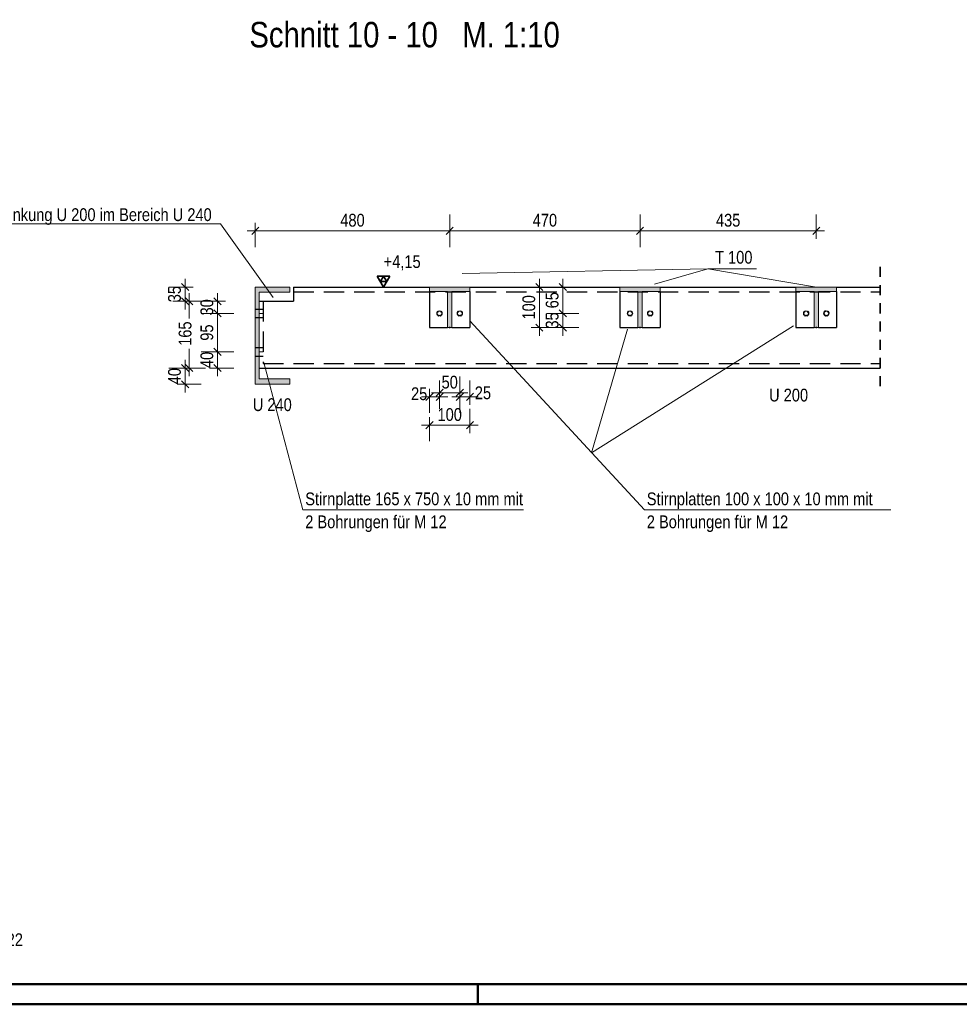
# Model space of a CAD drawing. Header units: millimetres. Extents: x 0 to 96, y -6 to 70.6.
# Tile 100 of 138: x 53.3 to 64.9, y 0 to 12.2. Entities that reach past the tile are written whole.
import ezdxf

# ---------------------------------------------------------------- set-up
doc = ezdxf.new("R2010")
doc.units = ezdxf.units.MM
for name, pattern in [('DASHDOT', [1, 0.5, -0.25, 0, -0.25]), ('HIDDEN', [0.375, 0.25, -0.125]), ('HIDDENX2', [0.75, 0.5, -0.25])]:
    doc.linetypes.add(name, pattern=pattern)
for name, color, linetype, lineweight in [('Achsen', 7, 'Continuous', 20), ('Geschnittene Kanten', 7, 'Continuous', 20), ('Schraffuren', 7, 'Continuous', 20), ('Verdeckte Kanten', 7, 'Continuous', 20)]:
    doc.layers.add(name, color=color, linetype=linetype, lineweight=lineweight)
doc.styles.add('Arial Narrow', font='ARIALN.TTF')
doc.dimstyles.new('Arch_Strakon_dimstyle', dxfattribs={"dimtxt": 15.75, "dimasz": 1, "dimexe": 1.25, "dimexo": 0.0625, "dimgap": 1, "dimtad": 0, "dimdec": 3, "dimzin": 12, "dimdsep": 46, "dimtxsty": 'Arial Narrow', "dimblk": 'Arrowhead_Tick', "dimsah": 1, "dimcen": 0, "dimse1": 1, "dimse2": 1, "dimclrd": 6, "dimclrt": 2, "dimazin": 0, "dimtfac": 1, "dimtdec": 4, "dimtmove": 0, "dimatfit": 3, "dimldrblk": 'NONE', "dimfxl": 1, "dimtvp": 1, "dimtolj": 1, "dimtzin": 0, "dimlwd": 13, "dimarcsym": 2})

# ---------------------------------------------------------------- blocks, each defined once
blk = doc.blocks.new('Arrowhead_Tick')
at = {"color": 0, "linetype": 'Continuous', "lineweight": -2}
for p, q in [((0, 20), (0, -10)), ((-1, 0), (0, 0)), ((10, 0), (0, 0))]:
    blk.add_line(p, q, dxfattribs=at)
at = {"color": 2, "linetype": 'Continuous', "lineweight": 35}
blk.add_line((4.4, 4.4), (-4.4, -4.4), dxfattribs=at)
blk = doc.blocks.new('*D488')
at = {"color": 6, "linetype": 'Continuous', "lineweight": 13}
blk.add_line((58.413, 7.503), (58.518, 7.503), dxfattribs=at)
at = {"layer": 'Defpoints', "color": 0}
for p in [(58.528, 8.533), (58.403, 8.358), (58.528, 7.503)]:
    blk.add_point(p, dxfattribs=at)
at = {"color": 6, "lineweight": 13, "xscale": 0.01, "yscale": 0.01, "zscale": 0.01}
blk.add_blockref('Arrowhead_Tick', (58.528, 7.503), dxfattribs=at)
at = {"color": 6, "lineweight": 13, "xscale": 0.01, "yscale": 0.01, "zscale": 0.01, "rotation": 180}
blk.add_blockref('Arrowhead_Tick', (58.403, 7.503), dxfattribs=at)
at = {"color": 2, "lineweight": 0, "insert": (58.276, 7.54), "char_height": 0.1575, "attachment_point": 5, "style": 'Arial Narrow'}
blk.add_mtext('\\A1;25', dxfattribs=at)
blk = doc.blocks.new('_None')
blk = doc.blocks.new('*D489')
at = {"color": 6, "linetype": 'Continuous', "lineweight": 13}
blk.add_line((58.538, 7.553), (58.768, 7.553), dxfattribs=at)
at = {"layer": 'Defpoints', "color": 0}
for p in [(58.528, 8.533), (58.778, 8.533), (58.778, 7.553)]:
    blk.add_point(p, dxfattribs=at)
at = {"color": 6, "lineweight": 13, "xscale": 0.01, "yscale": 0.01, "zscale": 0.01}
blk.add_blockref('Arrowhead_Tick', (58.778, 7.553), dxfattribs=at)
at = {"color": 6, "lineweight": 13, "xscale": 0.01, "yscale": 0.01, "zscale": 0.01, "rotation": 180}
blk.add_blockref('Arrowhead_Tick', (58.528, 7.553), dxfattribs=at)
at = {"color": 2, "lineweight": 0, "insert": (58.653, 7.683), "char_height": 0.1575, "attachment_point": 5, "style": 'Arial Narrow'}
blk.add_mtext('\\A1;50', dxfattribs=at)
blk = doc.blocks.new('*D490')
at = {"color": 6, "linetype": 'Continuous', "lineweight": 13}
blk.add_line((58.788, 7.503), (58.893, 7.503), dxfattribs=at)
at = {"layer": 'Defpoints', "color": 0}
for p in [(58.778, 8.533), (58.903, 8.358), (58.903, 7.503)]:
    blk.add_point(p, dxfattribs=at)
at = {"color": 6, "lineweight": 13, "xscale": 0.01, "yscale": 0.01, "zscale": 0.01}
blk.add_blockref('Arrowhead_Tick', (58.903, 7.503), dxfattribs=at)
at = {"color": 6, "lineweight": 13, "xscale": 0.01, "yscale": 0.01, "zscale": 0.01, "rotation": 180}
blk.add_blockref('Arrowhead_Tick', (58.778, 7.503), dxfattribs=at)
at = {"color": 2, "lineweight": 0, "insert": (59.063, 7.551), "char_height": 0.1575, "attachment_point": 5, "style": 'Arial Narrow'}
blk.add_mtext('\\A1;25', dxfattribs=at)
blk = doc.blocks.new('*D491')
at = {"color": 6, "linetype": 'Continuous', "lineweight": 13}
blk.add_line((58.413, 7.153), (58.893, 7.153), dxfattribs=at)
at = {"layer": 'Defpoints', "color": 0}
for p in [(58.403, 8.358), (58.903, 8.358), (58.903, 7.153)]:
    blk.add_point(p, dxfattribs=at)
at = {"color": 6, "lineweight": 13, "xscale": 0.01, "yscale": 0.01, "zscale": 0.01}
blk.add_blockref('Arrowhead_Tick', (58.903, 7.153), dxfattribs=at)
at = {"color": 6, "lineweight": 13, "xscale": 0.01, "yscale": 0.01, "zscale": 0.01, "rotation": 180}
blk.add_blockref('Arrowhead_Tick', (58.403, 7.153), dxfattribs=at)
at = {"color": 2, "lineweight": 0, "insert": (58.653, 7.283), "char_height": 0.1575, "attachment_point": 5, "style": 'Arial Narrow'}
blk.add_mtext('\\A1;100', dxfattribs=at)
blk = doc.blocks.new('*D492')
at = {"color": 6, "linetype": 'Continuous', "lineweight": 13}
blk.add_line((59.76, 8.368), (59.76, 8.848), dxfattribs=at)
at = {"layer": 'Defpoints', "color": 0}
for p in [(58.403, 8.858), (59.76, 8.858), (58.403, 8.358)]:
    blk.add_point(p, dxfattribs=at)
at = {"color": 6, "lineweight": 13, "xscale": 0.01, "yscale": 0.01, "zscale": 0.01}
for p, rotation in [((59.76, 8.858), 90), ((59.76, 8.358), 270)]:
    blk.add_blockref('Arrowhead_Tick', p, dxfattribs=dict(at, rotation=rotation))
at = {"color": 2, "lineweight": 0, "insert": (59.63, 8.608), "char_height": 0.1575, "attachment_point": 5, "rotation": 90, "style": 'Arial Narrow'}
blk.add_mtext('\\A1;100', dxfattribs=at)
blk = doc.blocks.new('*D493')
at = {"color": 6, "linetype": 'Continuous', "lineweight": 13}
blk.add_line((60.049, 8.368), (60.049, 8.523), dxfattribs=at)
at = {"layer": 'Defpoints', "color": 0}
for p in [(58.528, 8.533), (60.049, 8.533), (58.403, 8.358)]:
    blk.add_point(p, dxfattribs=at)
at = {"color": 6, "lineweight": 13, "xscale": 0.01, "yscale": 0.01, "zscale": 0.01}
for p, rotation in [((60.049, 8.533), 90), ((60.049, 8.358), 270)]:
    blk.add_blockref('Arrowhead_Tick', p, dxfattribs=dict(at, rotation=rotation))
at = {"color": 2, "lineweight": 0, "insert": (59.918, 8.446), "char_height": 0.1575, "attachment_point": 5, "rotation": 90, "style": 'Arial Narrow'}
blk.add_mtext('\\A1;35', dxfattribs=at)
blk = doc.blocks.new('*D494')
at = {"color": 6, "linetype": 'Continuous', "lineweight": 13}
blk.add_line((60.049, 8.543), (60.049, 8.848), dxfattribs=at)
at = {"layer": 'Defpoints', "color": 0}
for p in [(58.403, 8.858), (60.049, 8.858), (58.528, 8.533)]:
    blk.add_point(p, dxfattribs=at)
at = {"color": 6, "lineweight": 13, "xscale": 0.01, "yscale": 0.01, "zscale": 0.01}
for p, rotation in [((60.049, 8.858), 90), ((60.049, 8.533), 270)]:
    blk.add_blockref('Arrowhead_Tick', p, dxfattribs=dict(at, rotation=rotation))
at = {"color": 2, "lineweight": 0, "insert": (59.918, 8.696), "char_height": 0.1575, "attachment_point": 5, "rotation": 90, "style": 'Arial Narrow'}
blk.add_mtext('\\A1;65', dxfattribs=at)
blk = doc.blocks.new('*D495')
at = {"color": 6, "linetype": 'Continuous', "lineweight": 13}
blk.add_line((56.263, 9.553), (58.643, 9.553), dxfattribs=at)
at = {"layer": 'Defpoints', "color": 0}
for p in [(58.653, 9.553), (56.253, 8.858), (58.653, 8.358)]:
    blk.add_point(p, dxfattribs=at)
at = {"color": 6, "lineweight": 13, "xscale": 0.01, "yscale": 0.01, "zscale": 0.01}
blk.add_blockref('Arrowhead_Tick', (58.653, 9.553), dxfattribs=at)
at = {"color": 6, "lineweight": 13, "xscale": 0.01, "yscale": 0.01, "zscale": 0.01, "rotation": 180}
blk.add_blockref('Arrowhead_Tick', (56.253, 9.553), dxfattribs=at)
at = {"color": 2, "lineweight": 0, "insert": (57.453, 9.683), "char_height": 0.1575, "attachment_point": 5, "style": 'Arial Narrow'}
blk.add_mtext('\\A1;480', dxfattribs=at)
blk = doc.blocks.new('*D496')
at = {"color": 6, "linetype": 'Continuous', "lineweight": 13}
blk.add_line((58.663, 9.553), (60.993, 9.553), dxfattribs=at)
at = {"layer": 'Defpoints', "color": 0}
for p in [(61.003, 9.553), (58.653, 8.358), (61.003, 8.358)]:
    blk.add_point(p, dxfattribs=at)
at = {"color": 6, "lineweight": 13, "xscale": 0.01, "yscale": 0.01, "zscale": 0.01}
blk.add_blockref('Arrowhead_Tick', (61.003, 9.553), dxfattribs=at)
at = {"color": 6, "lineweight": 13, "xscale": 0.01, "yscale": 0.01, "zscale": 0.01, "rotation": 180}
blk.add_blockref('Arrowhead_Tick', (58.653, 9.553), dxfattribs=at)
at = {"color": 2, "lineweight": 0, "insert": (59.828, 9.683), "char_height": 0.1575, "attachment_point": 5, "style": 'Arial Narrow'}
blk.add_mtext('\\A1;470', dxfattribs=at)
blk = doc.blocks.new('*D497')
at = {"color": 6, "linetype": 'Continuous', "lineweight": 13}
blk.add_line((61.013, 9.553), (63.168, 9.553), dxfattribs=at)
at = {"layer": 'Defpoints', "color": 0}
for p in [(63.178, 9.553), (61.003, 8.358), (63.178, 8.358)]:
    blk.add_point(p, dxfattribs=at)
at = {"color": 6, "lineweight": 13, "xscale": 0.01, "yscale": 0.01, "zscale": 0.01}
blk.add_blockref('Arrowhead_Tick', (63.178, 9.553), dxfattribs=at)
at = {"color": 6, "lineweight": 13, "xscale": 0.01, "yscale": 0.01, "zscale": 0.01, "rotation": 180}
blk.add_blockref('Arrowhead_Tick', (61.003, 9.553), dxfattribs=at)
at = {"color": 2, "lineweight": 0, "insert": (62.09, 9.683), "char_height": 0.1575, "attachment_point": 5, "style": 'Arial Narrow'}
blk.add_mtext('\\A1;435', dxfattribs=at)
blk = doc.blocks.new('*D502')
at = {"color": 6, "linetype": 'Continuous', "lineweight": 13}
for p, q in [((55.437, 8.673), (55.437, 8.47)), ((55.437, 7.868), (55.437, 8.096))]:
    blk.add_line(p, q, dxfattribs=at)
at = {"layer": 'Defpoints', "color": 0}
for p in [(55.437, 8.683), (56.3, 8.683), (56.3, 7.858)]:
    blk.add_point(p, dxfattribs=at)
at = {"color": 6, "lineweight": 13, "xscale": 0.01, "yscale": 0.01, "zscale": 0.01}
for p, rotation in [((55.437, 8.683), 90), ((55.437, 7.858), 270)]:
    blk.add_blockref('Arrowhead_Tick', p, dxfattribs=dict(at, rotation=rotation))
at = {"color": 2, "lineweight": 0, "insert": (55.387, 8.283), "char_height": 0.1575, "attachment_point": 5, "rotation": 90, "style": 'Arial Narrow'}
blk.add_mtext('\\A1;165', dxfattribs=at)
blk = doc.blocks.new('*D503')
at = {"color": 6, "linetype": 'Continuous', "lineweight": 13}
blk.add_line((55.387, 8.693), (55.387, 8.848), dxfattribs=at)
at = {"layer": 'Defpoints', "color": 0}
for p in [(55.387, 8.858), (56.253, 8.858), (56.3, 8.683)]:
    blk.add_point(p, dxfattribs=at)
at = {"color": 6, "lineweight": 13, "xscale": 0.01, "yscale": 0.01, "zscale": 0.01}
for p, rotation in [((55.387, 8.858), 90), ((55.387, 8.683), 270)]:
    blk.add_blockref('Arrowhead_Tick', p, dxfattribs=dict(at, rotation=rotation))
at = {"color": 2, "lineweight": 0, "insert": (55.256, 8.771), "char_height": 0.1575, "attachment_point": 5, "rotation": 90, "style": 'Arial Narrow'}
blk.add_mtext('\\A1;35', dxfattribs=at)
blk = doc.blocks.new('*D504')
at = {"color": 6, "linetype": 'Continuous', "lineweight": 13}
blk.add_line((55.387, 7.668), (55.387, 7.848), dxfattribs=at)
at = {"layer": 'Defpoints', "color": 0}
for p in [(55.387, 7.858), (56.3, 7.858), (56.253, 7.658)]:
    blk.add_point(p, dxfattribs=at)
at = {"color": 6, "lineweight": 13, "xscale": 0.01, "yscale": 0.01, "zscale": 0.01}
for p, rotation in [((55.387, 7.858), 90), ((55.387, 7.658), 270)]:
    blk.add_blockref('Arrowhead_Tick', p, dxfattribs=dict(at, rotation=rotation))
at = {"color": 2, "lineweight": 0, "insert": (55.256, 7.758), "char_height": 0.1575, "attachment_point": 5, "rotation": 90, "style": 'Arial Narrow'}
blk.add_mtext('\\A1;40', dxfattribs=at)
blk = doc.blocks.new('*D505')
at = {"color": 6, "linetype": 'Continuous', "lineweight": 13}
blk.add_line((55.787, 7.868), (55.787, 8.048), dxfattribs=at)
at = {"layer": 'Defpoints', "color": 0}
for p in [(55.787, 8.058), (56.3, 8.058), (56.3, 7.858)]:
    blk.add_point(p, dxfattribs=at)
at = {"color": 6, "lineweight": 13, "xscale": 0.01, "yscale": 0.01, "zscale": 0.01}
for p, rotation in [((55.787, 8.058), 90), ((55.787, 7.858), 270)]:
    blk.add_blockref('Arrowhead_Tick', p, dxfattribs=dict(at, rotation=rotation))
at = {"color": 2, "lineweight": 0, "insert": (55.656, 7.958), "char_height": 0.1575, "attachment_point": 5, "rotation": 90, "style": 'Arial Narrow'}
blk.add_mtext('\\A1;40', dxfattribs=at)
blk = doc.blocks.new('*D506')
at = {"color": 6, "linetype": 'Continuous', "lineweight": 13}
blk.add_line((55.787, 8.068), (55.787, 8.523), dxfattribs=at)
at = {"layer": 'Defpoints', "color": 0}
for p in [(55.787, 8.533), (56.3, 8.533), (56.3, 8.058)]:
    blk.add_point(p, dxfattribs=at)
at = {"color": 6, "lineweight": 13, "xscale": 0.01, "yscale": 0.01, "zscale": 0.01}
for p, rotation in [((55.787, 8.533), 90), ((55.787, 8.058), 270)]:
    blk.add_blockref('Arrowhead_Tick', p, dxfattribs=dict(at, rotation=rotation))
at = {"color": 2, "lineweight": 0, "insert": (55.656, 8.296), "char_height": 0.1575, "attachment_point": 5, "rotation": 90, "style": 'Arial Narrow'}
blk.add_mtext('\\A1;95', dxfattribs=at)
blk = doc.blocks.new('*D507')
at = {"color": 6, "linetype": 'Continuous', "lineweight": 13}
blk.add_line((55.787, 8.543), (55.787, 8.673), dxfattribs=at)
at = {"layer": 'Defpoints', "color": 0}
for p in [(55.787, 8.683), (56.3, 8.683), (56.3, 8.533)]:
    blk.add_point(p, dxfattribs=at)
at = {"color": 6, "lineweight": 13, "xscale": 0.01, "yscale": 0.01, "zscale": 0.01}
for p, rotation in [((55.787, 8.683), 90), ((55.787, 8.533), 270)]:
    blk.add_blockref('Arrowhead_Tick', p, dxfattribs=dict(at, rotation=rotation))
at = {"color": 2, "lineweight": 0, "insert": (55.656, 8.608), "char_height": 0.1575, "attachment_point": 5, "rotation": 90, "style": 'Arial Narrow'}
blk.add_mtext('\\A1;30', dxfattribs=at)

msp = doc.modelspace()

# ---------------------------------------------------------------- hatches: boundary and pattern name
at = {"layer": 'Schraffuren', "lineweight": 13, "true_color": 0x4682b4}
for points in [[(56.2526271, 7.6582727), (56.6776271, 7.6582727), (56.6776271, 7.7232727), (56.3001271, 7.7232727), (56.3001271, 8.7932727), (56.6776271, 8.7932727), (56.6776271, 8.8582727), (56.2526271, 8.8582727)], [(58.6801271, 8.8032727), (58.9026271, 8.8032727), (58.9026271, 8.8582727), (58.4026271, 8.8582727), (58.4026271, 8.8032727), (58.6251271, 8.8032727), (58.6251271, 8.3582727), (58.6801271, 8.3582727)], [(61.0301271, 8.8032727), (61.2526271, 8.8032727), (61.2526271, 8.8582727), (60.7526271, 8.8582727), (60.7526271, 8.8032727), (60.9751271, 8.8032727), (60.9751271, 8.3582727), (61.0301271, 8.3582727)], [(63.2051271, 8.8032727), (63.4276271, 8.8032727), (63.4276271, 8.8582727), (62.9276271, 8.8582727), (62.9276271, 8.8032727), (63.1501271, 8.8032727), (63.1501271, 8.3582727), (63.2051271, 8.3582727)]]:
    msp.add_hatch(color=145, dxfattribs=at).paths.add_polyline_path(points)

# ---------------------------------------------------------------- linework, layer by layer
at = {"color": 5, "linetype": 'Continuous', "lineweight": 18}
for p, q in [((55.8248288, 9.6396036), (52.8474554, 9.6396036)), ((55.8248288, 9.6396036), (56.4740174, 8.7310049)), ((61.839329, 9.0831117), (58.8054355, 9.0271097)), ((61.839329, 9.0831117), (61.1819755, 8.8956016)), ((62.4405091, 9.0831117), (61.839329, 9.0831117)), ((61.839329, 9.0831117), (63.1827779, 8.8580278)), ((61.0567506, 6.1054795), (58.9019272, 8.4398744)), ((60.4034073, 6.8107147), (62.8982525, 8.378704)), ((60.4034073, 6.8107147), (60.8494132, 8.336891)), ((56.8408895, 6.1054795), (56.3571021, 7.9283211)), ((56.8408895, 6.1054795), (59.5621933, 6.1054795)), ((61.0567506, 6.1054795), (64.0991231, 6.1054795))]:
    msp.add_line(p, q, dxfattribs=at)
at = {"color": 2, "linetype": 'HIDDEN', "lineweight": 35, "ltscale": 0.5}
msp.add_line((63.9664387, 9.1082727), (63.9664387, 7.6082727), dxfattribs=at)
at = {"color": 6, "linetype": 'DASHDOT', "lineweight": 13, "ltscale": 0.5}
for p, q in [((56.3001264, 8.5332739), (56.3501264, 8.5332732)), ((56.3001264, 8.0582739), (56.3501264, 8.0582732))]:
    msp.add_line(p, q, dxfattribs=at)
at = {"color": 4, "linetype": 'Continuous', "lineweight": 50}
for p, q in [((1, 0.25), (87.25, 0.25)), ((0, 0), (87.5, 0))]:
    msp.add_line(p, q, dxfattribs=at)
at = {"color": 4, "linetype": 'Continuous', "lineweight": 50, "ltscale": 0.2}
msp.add_line((59, 0), (59, 0.25), dxfattribs=at)
at = {"color": 9, "linetype": 'Continuous', "lineweight": 0}
for centre in [(58.5063929, 8.5544639), (58.5063933, 8.5544642), (58.5488193, 8.5545069), (58.5488194, 8.5545068), (58.7563929, 8.5544639), (58.7563933, 8.5544642), (58.7988193, 8.5545069), (58.7988194, 8.5545068), (60.8563929, 8.5544639), (60.8563933, 8.5544642), (60.8988193, 8.5545069), (60.8988194, 8.5545068), (61.1063929, 8.5544639), (61.1063933, 8.5544642), (61.1488193, 8.5545069), (61.1488194, 8.5545068), (63.0249217, 8.5217635), (63.0313929, 8.5544639), (63.0313933, 8.5544642), (63.0738193, 8.5545069), (63.0738194, 8.5545068), (63.0803317, 8.5447794), (63.2749217, 8.5217635), (63.2813929, 8.5544639), (63.2813933, 8.5544642), (63.2911187, 8.5609765), (63.3238193, 8.5545069), (63.3238194, 8.5545068), (63.3303317, 8.5447794), (58.5161741, 8.505545), (58.5391351, 8.5055668), (58.5391355, 8.5055671), (58.7661741, 8.505545), (58.7891355, 8.5055671), (60.8661741, 8.505545), (60.8661742, 8.5055449), (60.8891355, 8.5055671), (61.1161741, 8.505545), (61.1161742, 8.5055449), (61.1391355, 8.5055671), (63.0411741, 8.505545), (63.0641347, 8.5055665), (63.0641355, 8.5055671), (63.2911741, 8.505545), (63.3141347, 8.5055665), (63.3141355, 8.5055671), (58.6526271, 8.3582727), (61.0026271, 8.3582727), (63.1776271, 8.3582727)]:
    msp.add_circle(centre, 0.00555, dxfattribs=at)
at = {"layer": 'Achsen', "color": 3, "linetype": 'Continuous', "lineweight": 25}
for p, q in [((56.7251271, 8.8582727), (58.4026271, 8.8582727)), ((56.7251271, 8.8582727), (56.7251271, 8.6832727)), ((58.4026271, 8.8032727), (58.4026271, 8.3582727)), ((58.9026271, 8.8582727), (60.7526271, 8.8582727)), ((58.9026271, 8.8032727), (58.9026271, 8.3582727)), ((60.7526271, 8.8032727), (60.7526271, 8.3582727)), ((61.2526271, 8.8582727), (62.9276271, 8.8582727)), ((61.2526271, 8.8032727), (61.2526271, 8.3582727)), ((62.9276271, 8.8032727), (62.9276271, 8.3582727)), ((63.4276271, 8.8582727), (63.9664387, 8.8582727)), ((63.4276271, 8.8032727), (63.4276271, 8.3582727)), ((56.3001271, 8.6832727), (56.3501271, 8.6832727)), ((56.3501271, 8.6832727), (56.7251271, 8.6832727)), ((58.4999219, 8.5217641), (58.4999217, 8.5217635)), ((58.4999221, 8.5217648), (58.4999219, 8.5217641)), ((58.7499219, 8.5217641), (58.7499217, 8.5217635)), ((58.7499221, 8.5217648), (58.7499219, 8.5217641)), ((60.8499219, 8.5217641), (60.8499217, 8.5217635)), ((60.8499221, 8.5217648), (60.8499219, 8.5217641)), ((61.0999219, 8.5217641), (61.0999217, 8.5217635)), ((61.0999221, 8.5217648), (61.0999219, 8.5217641)), ((63.0249221, 8.5217648), (63.0249219, 8.5217641)), ((63.2749221, 8.5217648), (63.2749219, 8.5217641)), ((58.5391349, 8.5055671), (58.5391347, 8.5055665)), ((58.5391351, 8.5055677), (58.5391349, 8.5055671)), ((58.7891349, 8.5055671), (58.7891347, 8.5055665)), ((58.7891351, 8.5055677), (58.7891349, 8.5055671)), ((60.8891349, 8.5055671), (60.8891347, 8.5055665)), ((60.8891351, 8.5055677), (60.8891349, 8.5055671)), ((61.1391349, 8.5055671), (61.1391347, 8.5055665)), ((61.1391351, 8.5055677), (61.1391349, 8.5055671)), ((63.0641351, 8.5055677), (63.0641349, 8.5055671)), ((63.3141351, 8.5055677), (63.3141349, 8.5055671)), ((58.4026271, 8.3582727), (58.6251271, 8.3582727)), ((58.6801271, 8.3582727), (58.9026271, 8.3582727)), ((60.7526271, 8.3582727), (60.9751271, 8.3582727)), ((61.0301271, 8.3582727), (61.2526271, 8.3582727)), ((62.9276271, 8.3582727), (63.1501271, 8.3582727)), ((63.2051271, 8.3582727), (63.4276271, 8.3582727)), ((56.3001271, 7.8582727), (56.3501271, 7.8582727)), ((56.3501271, 7.8582727), (63.9664387, 7.8582727))]:
    msp.add_line(p, q, dxfattribs=at)
for centre in [(58.5276271, 8.5332727), (58.7776271, 8.5332727), (60.8776271, 8.5332727), (61.1276271, 8.5332727), (63.0526271, 8.5332727), (63.3026271, 8.5332727)]:
    msp.add_circle(centre, 0.03, dxfattribs=at)
at = {"layer": 'Geschnittene Kanten', "color": 5, "linetype": 'Continuous', "lineweight": 18}
for p, q in [((56.2526271, 8.8582727), (56.6776271, 8.8582727)), ((56.2526271, 8.8582727), (56.2526271, 7.6582727)), ((56.3001271, 8.7932727), (56.6776271, 8.7932727)), ((56.3001271, 8.7932727), (56.3001271, 7.7232727)), ((56.6776271, 8.8582727), (56.6776271, 8.7932727)), ((58.4026271, 8.8582727), (58.9026271, 8.8582727)), ((58.4026271, 8.8582727), (58.4026271, 8.8032727)), ((58.4026271, 8.8032727), (58.6251271, 8.8032727)), ((58.6251271, 8.8032727), (58.6251271, 8.3582727)), ((58.6801271, 8.8032727), (58.9026271, 8.8032727)), ((58.6801271, 8.8032727), (58.6801271, 8.3582727)), ((58.9026271, 8.8582727), (58.9026271, 8.8032727)), ((60.7526271, 8.8582727), (61.2526271, 8.8582727)), ((60.7526271, 8.8582727), (60.7526271, 8.8032727)), ((60.7526271, 8.8032727), (60.9751271, 8.8032727)), ((60.9751271, 8.8032727), (60.9751271, 8.3582727)), ((61.0301271, 8.8032727), (61.2526271, 8.8032727)), ((61.0301271, 8.8032727), (61.0301271, 8.3582727)), ((61.2526271, 8.8582727), (61.2526271, 8.8032727)), ((62.9276271, 8.8582727), (63.4276271, 8.8582727)), ((62.9276271, 8.8582727), (62.9276271, 8.8032727)), ((62.9276271, 8.8032727), (63.1501271, 8.8032727)), ((63.1501271, 8.8032727), (63.1501271, 8.3582727)), ((63.2051271, 8.8032727), (63.4276271, 8.8032727)), ((63.2051271, 8.8032727), (63.2051271, 8.3582727)), ((63.4276271, 8.8582727), (63.4276271, 8.8032727)), ((58.6251271, 8.3582727), (58.6801271, 8.3582727)), ((60.9751271, 8.3582727), (61.0301271, 8.3582727)), ((63.1501271, 8.3582727), (63.2051271, 8.3582727)), ((56.3001271, 7.7232727), (56.6776271, 7.7232727)), ((56.6776271, 7.7232727), (56.6776271, 7.6582727)), ((56.2526271, 7.6582727), (56.6776271, 7.6582727))]:
    msp.add_line(p, q, dxfattribs=at)
at = {"layer": 'Schraffuren', "color": 2, "linetype": 'Continuous', "lineweight": 35, "ltscale": 0.2}
for p, q in [((57.9154372, 8.9946677), (57.7579372, 8.9946677)), ((57.7579372, 8.9946677), (57.8366872, 8.8582727)), ((57.8366872, 8.9946677), (57.7973122, 8.9264702)), ((57.7973122, 8.9264702), (57.8760622, 8.9264702)), ((57.8366872, 8.8582727), (57.9154372, 8.9946677)), ((57.8760622, 8.9264702), (57.8366872, 8.9946677))]:
    msp.add_line(p, q, dxfattribs=at)
at = {"layer": 'Schraffuren', "color": 3, "linetype": 'Continuous', "lineweight": 25, "ltscale": 0.2}
msp.add_line((57.7579372, 8.8582727), (58.2871372, 8.8582727), dxfattribs=at)
at = {"layer": 'Verdeckte Kanten', "color": 3, "linetype": 'HIDDENX2', "lineweight": 25, "ltscale": 0.5}
for p, q in [((56.7251271, 8.8007727), (63.9664387, 8.8007727)), ((56.3501271, 8.6832727), (56.3501271, 7.9157727)), ((56.2526271, 8.5857742), (56.3001271, 8.5857736)), ((56.3001271, 8.5857736), (56.3501271, 8.5857729)), ((58.5161189, 8.560977), (58.5161187, 8.5609765)), ((58.5161192, 8.5609777), (58.5161189, 8.560977)), ((58.5553319, 8.54478), (58.5553317, 8.5447794)), ((58.5553321, 8.5447807), (58.5553319, 8.54478)), ((58.7661189, 8.560977), (58.7661187, 8.5609765)), ((58.7661192, 8.5609777), (58.7661189, 8.560977)), ((58.8053319, 8.54478), (58.8053317, 8.5447794)), ((58.8053321, 8.5447807), (58.8053319, 8.54478)), ((60.8661189, 8.560977), (60.8661187, 8.5609765)), ((60.8661192, 8.5609777), (60.8661189, 8.560977)), ((60.9053319, 8.54478), (60.9053317, 8.5447794)), ((60.9053321, 8.5447807), (60.9053319, 8.54478)), ((61.1161189, 8.560977), (61.1161187, 8.5609765)), ((61.1161192, 8.5609777), (61.1161189, 8.560977)), ((61.1553319, 8.54478), (61.1553317, 8.5447794)), ((61.1553321, 8.5447807), (61.1553319, 8.54478)), ((63.0411192, 8.5609777), (63.0411189, 8.560977)), ((63.0803321, 8.5447807), (63.0803319, 8.54478)), ((63.2911192, 8.5609777), (63.2911189, 8.560977)), ((63.3303321, 8.5447807), (63.3303319, 8.54478)), ((56.2526271, 8.4807743), (56.3001271, 8.4807736)), ((56.3001271, 8.4807736), (56.3501271, 8.4807729)), ((56.2526271, 8.1107742), (56.3001271, 8.1107736)), ((56.3001271, 8.1107736), (56.3501271, 8.1107729)), ((56.2526271, 8.0057743), (56.3001271, 8.0057736)), ((56.3001271, 8.0057736), (56.3501271, 8.0057729)), ((56.3501271, 7.9157727), (63.9664387, 7.9157727))]:
    msp.add_line(p, q, dxfattribs=at)

# ---------------------------------------------------------------- texts
at = {"color": 1, "lineweight": 70, "style": 'Arial Narrow'}
msp.add_text('Schnitt 10 - 10   M. 1:10', height=0.315, dxfattribs=at).set_placement((56.180228, 11.8183837))
at = {"color": 2, "lineweight": 35, "style": 'Arial Narrow'}
for s, p in [('Ausklinkung U 200 im Bereich U 240', (52.7769606, 9.6736957)), ('T 100', (61.928772, 9.1471746)), ('U 200', (62.5955623, 7.4454882)), ('U 240', (56.2222399, 7.3268974)), ('Stirnplatte 165 x 750 x 10 mm mit', (56.8698154, 6.1636523)), ('Stirnplatten 100 x 100 x 10 mm mit', (61.0856765, 6.1636523)), ('2 Bohrungen für M 12', (56.8698154, 5.8801523)), ('2 Bohrungen für M 12', (61.0856765, 5.8801523)), ('Isokorb XT Typ SK-MM2-VV2-R0_X120_H280-L220-D22', (48.8125199, 0.7189945))]:
    msp.add_text(s, height=0.1575, dxfattribs=at).set_placement(p)
at = {"layer": 'Schraffuren', "color": 2, "lineweight": 35, "style": 'Arial Narrow'}
msp.add_text('Knagge 220 x 40 x 15 mm', height=0.1575, dxfattribs=at).set_placement((51.0190235, 1.8588836))
at = {"layer": 'Schraffuren', "color": 2, "lineweight": 35, "insert": (57.7878622, 9.2520227), "char_height": 0.1575, "attachment_point": 1, "line_spacing_factor": 0.9, "style": 'Arial Narrow'}
msp.add_mtext(' +4,15', dxfattribs=at)

# ---------------------------------------------------------------- dimensions: what is measured, and where the dimension line sits
at = {"lineweight": 0}
for base, p1, p2, text, override, picture, middle in [((58.6526271, 9.5527325), (56.2526271, 8.8582727), (58.6526271, 8.3582727), '480', {"dimscale": 0.01, "dimtxt": 15.75, "dimasz": 1, "dimgap": 5, "dimtad": 1, "dimjust": 0, "dimtih": 0, "dimtoh": 0, "dimdec": 3, "dimdsep": 46, "dimtxsty": 'Arial Narrow', "dimclrd": 6, "dimclrt": 2, "dimtix": 1, "dimtofl": 255, "dimtmove": 0, "dimatfit": 2, "dimfxl": 0, "dimfxlon": 0, "dimtvp": 31.746032, "dimlwd": 13}, '*D495', (57.4526271, 9.5527325)), ((61.0026271, 9.5527325), (58.6526271, 8.3582727), (61.0026271, 8.3582727), '470', {"dimscale": 0.01, "dimtxt": 15.75, "dimasz": 1, "dimgap": 5, "dimtad": 1, "dimjust": 0, "dimtih": 0, "dimtoh": 0, "dimdec": 3, "dimdsep": 46, "dimtxsty": 'Arial Narrow', "dimclrd": 6, "dimclrt": 2, "dimtix": 1, "dimtofl": 255, "dimtmove": 0, "dimatfit": 2, "dimfxl": 0, "dimfxlon": 0, "dimtvp": 31.746032, "dimlwd": 13}, '*D496', (59.8276271, 9.5527325)), ((63.1776271, 9.5527325), (61.0026271, 8.3582727), (63.1776271, 8.3582727), '435', {"dimscale": 0.01, "dimtxt": 15.75, "dimasz": 1, "dimgap": 5, "dimtad": 1, "dimjust": 0, "dimtih": 0, "dimtoh": 0, "dimdec": 3, "dimdsep": 46, "dimtxsty": 'Arial Narrow', "dimclrd": 6, "dimclrt": 2, "dimtix": 1, "dimtofl": 255, "dimtmove": 0, "dimatfit": 2, "dimfxl": 0, "dimfxlon": 0, "dimtvp": 31.746032, "dimlwd": 13}, '*D497', (62.0901271, 9.5527325)), ((58.5276271, 7.5027325), (58.4026271, 8.3582727), (58.5276271, 8.5332727), '25', {"dimscale": 0.01, "dimtxt": 15.75, "dimasz": 1, "dimgap": 5, "dimtad": 0, "dimjust": 0, "dimtih": 0, "dimtoh": 0, "dimdec": 3, "dimdsep": 46, "dimtxsty": 'Arial Narrow', "dimclrd": 6, "dimclrt": 2, "dimtix": 0, "dimtofl": 255, "dimtmove": 2, "dimatfit": 2, "dimfxl": 0, "dimfxlon": 0, "dimtvp": 31.746032, "dimlwd": 13}, '*D488', (58.2756128, 7.5397569)), ((58.7776271, 7.5527325), (58.5276271, 8.5332727), (58.7776271, 8.5332727), '50', {"dimscale": 0.01, "dimtxt": 15.75, "dimasz": 1, "dimgap": 5, "dimtad": 1, "dimjust": 0, "dimtih": 0, "dimtoh": 0, "dimdec": 3, "dimdsep": 46, "dimtxsty": 'Arial Narrow', "dimclrd": 6, "dimclrt": 2, "dimtix": 1, "dimtofl": 255, "dimtmove": 0, "dimatfit": 2, "dimfxl": 0, "dimfxlon": 0, "dimtvp": 31.746032, "dimlwd": 13}, '*D489', (58.6526271, 7.5527325)), ((58.9026271, 7.5027325), (58.7776271, 8.5332727), (58.9026271, 8.3582727), '25', {"dimscale": 0.01, "dimtxt": 15.75, "dimasz": 1, "dimgap": 5, "dimtad": 0, "dimjust": 0, "dimtih": 0, "dimtoh": 0, "dimdec": 3, "dimdsep": 46, "dimtxsty": 'Arial Narrow', "dimclrd": 6, "dimclrt": 2, "dimtix": 0, "dimtofl": 255, "dimtmove": 2, "dimatfit": 2, "dimfxl": 0, "dimfxlon": 0, "dimtvp": 31.746032, "dimlwd": 13}, '*D490', (59.0634988, 7.551073)), ((58.9026271, 7.1527325), (58.4026271, 8.3582727), (58.9026271, 8.3582727), '100', {"dimscale": 0.01, "dimtxt": 15.75, "dimasz": 1, "dimgap": 5, "dimtad": 1, "dimjust": 0, "dimtih": 0, "dimtoh": 0, "dimdec": 3, "dimdsep": 46, "dimtxsty": 'Arial Narrow', "dimclrd": 6, "dimclrt": 2, "dimtix": 1, "dimtofl": 255, "dimtmove": 0, "dimatfit": 2, "dimfxl": 0, "dimfxlon": 0, "dimtvp": 31.746032, "dimlwd": 13}, '*D491', (58.6526271, 7.1527325))]:
    dim = msp.add_linear_dim(base=base, p1=p1, p2=p2, text=text, dimstyle='Arch_Strakon_dimstyle', override=override, dxfattribs=at)
    dim.commit()
    dim.dimension.update_dxf_attribs({"geometry": picture, "text_midpoint": middle, "dimtype": 160})
for base, p1, p2, text, override, picture, middle in [((55.3866872, 8.8582727), (56.3001271, 8.6832727), (56.2526271, 8.8582727), '35', {"dimscale": 0.01, "dimtxt": 15.75, "dimasz": 1, "dimgap": 5, "dimtad": 1, "dimjust": 0, "dimtih": 0, "dimtoh": 0, "dimdec": 3, "dimdsep": 46, "dimtxsty": 'Arial Narrow', "dimclrd": 6, "dimclrt": 2, "dimtix": 1, "dimtofl": 255, "dimtmove": 0, "dimatfit": 2, "dimfxl": 0, "dimfxlon": 0, "dimtvp": 31.746032, "dimlwd": 13}, '*D503', (55.3866872, 8.7707727)), ((59.7604339, 8.8582727), (58.4026271, 8.3582727), (58.4026271, 8.8582727), '100', {"dimscale": 0.01, "dimtxt": 15.75, "dimasz": 1, "dimgap": 5, "dimtad": 1, "dimjust": 0, "dimtih": 0, "dimtoh": 0, "dimdec": 3, "dimdsep": 46, "dimtxsty": 'Arial Narrow', "dimclrd": 6, "dimclrt": 2, "dimtix": 1, "dimtofl": 255, "dimtmove": 0, "dimatfit": 2, "dimfxl": 0, "dimfxlon": 0, "dimtvp": 31.746032, "dimlwd": 13}, '*D492', (59.7604339, 8.6082727)), ((60.0488785, 8.8582727), (58.5276271, 8.5332727), (58.4026271, 8.8582727), '65', {"dimscale": 0.01, "dimtxt": 15.75, "dimasz": 1, "dimgap": 5, "dimtad": 1, "dimjust": 0, "dimtih": 0, "dimtoh": 0, "dimdec": 3, "dimdsep": 46, "dimtxsty": 'Arial Narrow', "dimclrd": 6, "dimclrt": 2, "dimtix": 1, "dimtofl": 255, "dimtmove": 0, "dimatfit": 2, "dimfxl": 0, "dimfxlon": 0, "dimtvp": 31.746032, "dimlwd": 13}, '*D494', (60.0488785, 8.6957727)), ((55.4366872, 8.6832727), (56.3001271, 7.8582727), (56.3001271, 8.6832727), '165', {"dimscale": 0.01, "dimtxt": 15.75, "dimasz": 1, "dimgap": 5, "dimtad": 0, "dimjust": 0, "dimtih": 0, "dimtoh": 0, "dimdec": 3, "dimdsep": 46, "dimtxsty": 'Arial Narrow', "dimclrd": 6, "dimclrt": 2, "dimtix": 0, "dimtofl": 255, "dimtmove": 2, "dimatfit": 2, "dimfxl": 0, "dimfxlon": 0, "dimtvp": 31.746032, "dimlwd": 13}, '*D502', (55.3866872, 8.2832727)), ((55.7866872, 8.6832727), (56.3001264, 8.5332739), (56.3001271, 8.6832727), '30', {"dimscale": 0.01, "dimtxt": 15.75, "dimasz": 1, "dimgap": 5, "dimtad": 1, "dimjust": 0, "dimtih": 0, "dimtoh": 0, "dimdec": 3, "dimdsep": 46, "dimtxsty": 'Arial Narrow', "dimclrd": 6, "dimclrt": 2, "dimtix": 1, "dimtofl": 255, "dimtmove": 0, "dimatfit": 2, "dimfxl": 0, "dimfxlon": 0, "dimtvp": 31.746032, "dimlwd": 13}, '*D507', (55.7866872, 8.6082733)), ((55.7866872, 8.5332739), (56.3001264, 8.0582739), (56.3001264, 8.5332739), '95', {"dimscale": 0.01, "dimtxt": 15.75, "dimasz": 1, "dimgap": 5, "dimtad": 1, "dimjust": 0, "dimtih": 0, "dimtoh": 0, "dimdec": 3, "dimdsep": 46, "dimtxsty": 'Arial Narrow', "dimclrd": 6, "dimclrt": 2, "dimtix": 1, "dimtofl": 255, "dimtmove": 0, "dimatfit": 2, "dimfxl": 0, "dimfxlon": 0, "dimtvp": 31.746032, "dimlwd": 13}, '*D506', (55.7866872, 8.2957739)), ((60.0488785, 8.5332727), (58.4026271, 8.3582727), (58.5276271, 8.5332727), '35', {"dimscale": 0.01, "dimtxt": 15.75, "dimasz": 1, "dimgap": 5, "dimtad": 1, "dimjust": 0, "dimtih": 0, "dimtoh": 0, "dimdec": 3, "dimdsep": 46, "dimtxsty": 'Arial Narrow', "dimclrd": 6, "dimclrt": 2, "dimtix": 1, "dimtofl": 255, "dimtmove": 0, "dimatfit": 2, "dimfxl": 0, "dimfxlon": 0, "dimtvp": 31.746032, "dimlwd": 13}, '*D493', (60.0488785, 8.4457727)), ((55.7866872, 8.0582739), (56.3001271, 7.8582727), (56.3001264, 8.0582739), '40', {"dimscale": 0.01, "dimtxt": 15.75, "dimasz": 1, "dimgap": 5, "dimtad": 1, "dimjust": 0, "dimtih": 0, "dimtoh": 0, "dimdec": 3, "dimdsep": 46, "dimtxsty": 'Arial Narrow', "dimclrd": 6, "dimclrt": 2, "dimtix": 1, "dimtofl": 255, "dimtmove": 0, "dimatfit": 2, "dimfxl": 0, "dimfxlon": 0, "dimtvp": 31.746032, "dimlwd": 13}, '*D505', (55.7866872, 7.9582733)), ((55.3866872, 7.8582727), (56.2526271, 7.6582727), (56.3001271, 7.8582727), '40', {"dimscale": 0.01, "dimtxt": 15.75, "dimasz": 1, "dimgap": 5, "dimtad": 1, "dimjust": 0, "dimtih": 0, "dimtoh": 0, "dimdec": 3, "dimdsep": 46, "dimtxsty": 'Arial Narrow', "dimclrd": 6, "dimclrt": 2, "dimtix": 1, "dimtofl": 255, "dimtmove": 0, "dimatfit": 2, "dimfxl": 0, "dimfxlon": 0, "dimtvp": 31.746032, "dimlwd": 13}, '*D504', (55.3866872, 7.7582727))]:
    dim = msp.add_linear_dim(base=base, p1=p1, p2=p2, angle=90, text=text, dimstyle='Arch_Strakon_dimstyle', override=override, dxfattribs=at)
    dim.commit()
    dim.dimension.update_dxf_attribs({"geometry": picture, "text_midpoint": middle, "dimtype": 160})

doc.saveas('drawing.dxf')
